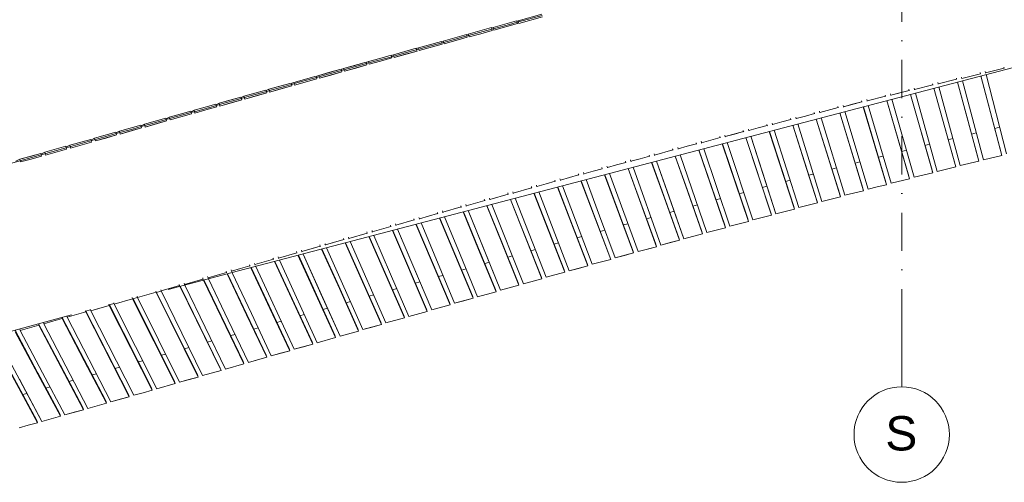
# Model space of a CAD drawing. Header units: millimetres. Extents: x -2530 to 151695, y -8763 to 71774.
# Tile 70 of 217: x 89255 to 99575, y -2857 to 1988. Entities that reach past the tile are written whole.
import ezdxf

# ---------------------------------------------------------------- set-up
doc = ezdxf.new("R2010")
doc.units = ezdxf.units.MM
doc.linetypes.add('RR_Level', pattern=[800, 400, -200, 0, -200])
for name, color, linetype, lineweight in [('A-FLOR-____-OTLN', 192, 'Continuous', 18), ('A-WALL-____-OTLN', 113, 'Continuous', 18), ('S-GRID-____-IDEN', 1, 'Continuous', 13), ('S-GRID-____-OTLN', 1, 'Continuous', 9)]:
    doc.layers.add(name, color=color, linetype=linetype, lineweight=lineweight)
doc.styles.add('Arial', font='arial.ttf', dxfattribs={"height": 360})

# ---------------------------------------------------------------- blocks, each defined once
blk = doc.blocks.new('027_Gilde - ATC_FacadeModel_rvt-1-plot_V1 Copy 1')
at = {"layer": 'A-FLOR-____-OTLN', "color": 210}
for p, q in [((94468, 1961), (94483, 1965)), ((94483, 1965), (94732, 2031)), ((94152, 1875), (93960, 1823)), ((94222, 1894), (94152, 1875)), ((94389, 1939), (94222, 1894)), ((94389, 1939), (94468, 1961)), ((93775, 1772), (93699, 1751)), ((93942, 1818), (93775, 1772)), ((93960, 1823), (93942, 1818)), ((93383, 1665), (93176, 1608)), ((93383, 1665), (93438, 1680)), ((93438, 1680), (93563, 1714)), ((93699, 1751), (93563, 1714)), ((93154, 1601), (92915, 1535)), ((93176, 1608), (93154, 1601)), ((99878, 1544), (91483, -660)), ((92628, 1456), (92449, 1406)), ((92654, 1463), (92628, 1456)), ((92766, 1494), (92654, 1463)), ((92891, 1529), (92766, 1494)), ((92915, 1535), (92891, 1529)), ((92146, 1322), (92366, 1383)), ((92366, 1383), (92393, 1391)), ((92393, 1391), (92449, 1406)), ((91724, 1204), (91871, 1245)), ((91871, 1245), (91873, 1246)), ((92132, 1318), (91873, 1246)), ((92146, 1322), (92132, 1318)), ((91578, 1163), (91349, 1099)), ((91610, 1172), (91578, 1163)), ((91724, 1204), (91610, 1172)), ((91088, 1025), (91319, 1090)), ((91349, 1099), (91319, 1090)), ((90566, 879), (90745, 929)), ((90745, 929), (90827, 952)), ((90827, 952), (91077, 1022)), ((91077, 1022), (91088, 1025)), ((90305, 806), (90436, 842)), ((90436, 842), (90529, 868)), ((90529, 868), (90566, 879)), ((99476, 850), (99526, 862)), ((89792, 661), (90305, 806)), ((98988, 731), (99037, 743)), ((99232, 790), (99282, 803)), ((89728, 644), (89157, 483)), ((89742, 647), (89728, 644)), ((89792, 661), (89742, 647)), ((98500, 609), (98549, 621)), ((98744, 670), (98793, 683)), ((98256, 548), (98305, 560)), ((97818, 435), (97769, 422)), ((98062, 498), (98013, 485)), ((97526, 359), (97566, 370)), ((97575, 372), (97566, 370)), ((97040, 231), (97088, 244)), ((97283, 295), (97331, 308)), ((96602, 114), (96554, 101)), ((96845, 179), (96797, 166)), ((96359, 49), (96311, 36)), ((95826, -96), (95874, -83)), ((96068, -30), (96116, -17)), ((95583, -162), (95631, -149)), ((95146, -283), (95099, -296)), ((95388, -216), (95341, -229)), ((94903, -350), (94856, -363)), ((94374, -498), (94418, -486)), ((94614, -431), (94661, -418)), ((94130, -566), (94169, -555)), ((94169, -555), (94176, -553)), ((91482, -661), (90811, -837)), ((93645, -703), (93692, -690)), ((93887, -635), (93934, -622)), ((93449, -758), (93403, -771)), ((90491, -921), (90439, -934)), ((90739, -856), (90686, -870)), ((92965, -895), (92919, -908)), ((93207, -827), (93161, -840)), ((90244, -986), (90191, -999)), ((92677, -977), (92723, -964)), ((89799, -1102), (84102, -2655)), ((89996, -1051), (89944, -1064)), ((92193, -1114), (92238, -1101)), ((92435, -1046), (92481, -1033)), ((91996, -1170), (91951, -1183)), ((91512, -1308), (91467, -1321)), ((91754, -1239), (91709, -1252)), ((91225, -1390), (91270, -1377)), ((90741, -1527), (90783, -1515)), ((90983, -1459), (91028, -1446)), ((90499, -1596), (90543, -1584)), ((90059, -1721), (90015, -1733)), ((90257, -1665), (90301, -1652)), ((89574, -1857), (89530, -1870)), ((89816, -1789), (89773, -1801)), ((89331, -1926), (89288, -1938))]:
    blk.add_line(p, q, dxfattribs=at)
at = {"layer": 'A-WALL-____-OTLN', "color": 210}
for p, q in [((94464, 1976), (94218, 1908)), ((94464, 1976), (94341, 1942)), ((94464, 1976), (94468, 1962)), ((94464, 1976), (94468, 1962)), ((94465, 1972), (94480, 1978)), ((94480, 1978), (94465, 1972)), ((94472, 1947), (94468, 1962)), ((94468, 1962), (94472, 1947)), ((94727, 2047), (94480, 1978)), ((94727, 2047), (94480, 1978)), ((94488, 1949), (94480, 1978)), ((94480, 1978), (94483, 1965)), ((94484, 1964), (94488, 1949)), ((94488, 1949), (94735, 2018)), ((94735, 2018), (94488, 1949)), ((93957, 1836), (94079, 1871)), ((94079, 1871), (93957, 1836)), ((94201, 1905), (94079, 1871)), ((94201, 1905), (94079, 1871)), ((94209, 1876), (94087, 1842)), ((94209, 1876), (94087, 1842)), ((94205, 1889), (94201, 1905)), ((94201, 1905), (94205, 1890)), ((94202, 1901), (94218, 1908)), ((94218, 1908), (94202, 1901)), ((94205, 1890), (94209, 1876)), ((94209, 1876), (94205, 1889)), ((94218, 1908), (94341, 1942)), ((94218, 1908), (94222, 1894)), ((94218, 1908), (94222, 1894)), ((94226, 1879), (94222, 1893)), ((94222, 1893), (94226, 1879)), ((94226, 1879), (94472, 1947)), ((94472, 1947), (94226, 1879)), ((93675, 1761), (93434, 1693)), ((93675, 1761), (93434, 1693)), ((93675, 1761), (93679, 1747)), ((93675, 1761), (93679, 1746)), ((93676, 1757), (93695, 1765)), ((93695, 1765), (93676, 1757)), ((93938, 1833), (93695, 1765)), ((93938, 1833), (93695, 1765)), ((93695, 1765), (93699, 1751)), ((93695, 1765), (93703, 1736)), ((93703, 1736), (93946, 1804)), ((93703, 1736), (93825, 1770)), ((93946, 1804), (93825, 1770)), ((93946, 1804), (93938, 1833)), ((93938, 1833), (93942, 1819)), ((93939, 1829), (93957, 1836)), ((93957, 1836), (93939, 1829)), ((93942, 1819), (93946, 1804)), ((93957, 1836), (93960, 1823)), ((93957, 1836), (93965, 1808)), ((93965, 1808), (93961, 1822)), ((93965, 1808), (94087, 1842)), ((93965, 1808), (94087, 1842)), ((93412, 1689), (93173, 1621)), ((93173, 1621), (93292, 1655)), ((93181, 1593), (93420, 1660)), ((93412, 1689), (93292, 1655)), ((93420, 1660), (93300, 1626)), ((93412, 1689), (93416, 1674)), ((93412, 1689), (93416, 1674)), ((93413, 1685), (93434, 1693)), ((93434, 1693), (93413, 1685)), ((93420, 1660), (93416, 1674)), ((93416, 1674), (93420, 1660)), ((93442, 1665), (93434, 1693)), ((93434, 1693), (93438, 1680)), ((93438, 1679), (93442, 1665)), ((93442, 1665), (93683, 1732)), ((93683, 1732), (93442, 1665)), ((93683, 1732), (93679, 1747)), ((93679, 1746), (93683, 1732)), ((93703, 1736), (93699, 1751)), ((92888, 1539), (92911, 1549)), ((92911, 1549), (92888, 1539)), ((92911, 1549), (93030, 1583)), ((93030, 1583), (92911, 1549)), ((92919, 1521), (92911, 1549)), ((92911, 1549), (92919, 1521)), ((92919, 1521), (93038, 1554)), ((92919, 1521), (93038, 1554)), ((93149, 1616), (93030, 1583)), ((93149, 1616), (93030, 1583)), ((93157, 1588), (93038, 1554)), ((93157, 1588), (93038, 1554)), ((93157, 1588), (93149, 1616)), ((93149, 1616), (93157, 1588)), ((93151, 1612), (93173, 1621)), ((93173, 1621), (93151, 1612)), ((93173, 1621), (93176, 1608)), ((93173, 1621), (93176, 1608)), ((93181, 1593), (93177, 1607)), ((93177, 1607), (93181, 1593)), ((93181, 1593), (93300, 1626)), ((92624, 1471), (92389, 1404)), ((92624, 1471), (92507, 1438)), ((92624, 1471), (92628, 1456)), ((92624, 1471), (92628, 1456)), ((92625, 1466), (92650, 1477)), ((92650, 1477), (92625, 1466)), ((92632, 1442), (92628, 1456)), ((92628, 1456), (92632, 1442)), ((92887, 1544), (92650, 1477)), ((92650, 1477), (92768, 1510)), ((92658, 1448), (92650, 1477)), ((92650, 1477), (92658, 1448)), ((92658, 1448), (92895, 1515)), ((92658, 1448), (92777, 1482)), ((92887, 1544), (92768, 1510)), ((92895, 1515), (92777, 1482)), ((92895, 1515), (92887, 1544)), ((92887, 1544), (92895, 1515)), ((99379, 1431), (99376, 1446)), ((99376, 1446), (99379, 1431)), ((99379, 1431), (99477, 1455)), ((99379, 1431), (99477, 1455)), ((99574, 1479), (99477, 1455)), ((99574, 1479), (99477, 1455)), ((99574, 1479), (99571, 1490)), ((99571, 1490), (99574, 1479)), ((92361, 1398), (92128, 1332)), ((92361, 1398), (92128, 1332)), ((92136, 1303), (92370, 1369)), ((92370, 1369), (92136, 1303)), ((92370, 1369), (92361, 1398)), ((92361, 1398), (92370, 1369)), ((92363, 1393), (92389, 1404)), ((92389, 1404), (92363, 1393)), ((92389, 1404), (92507, 1438)), ((92389, 1404), (92393, 1391)), ((92389, 1404), (92393, 1391)), ((92397, 1376), (92393, 1390)), ((92393, 1390), (92397, 1376)), ((92397, 1376), (92632, 1442)), ((92397, 1376), (92515, 1409)), ((92632, 1442), (92515, 1409)), ((98882, 1316), (99076, 1365)), ((99076, 1365), (98882, 1316)), ((99076, 1365), (99073, 1376)), ((99073, 1376), (99076, 1365)), ((99131, 1374), (99127, 1387)), ((99127, 1387), (99131, 1374)), ((99131, 1374), (99325, 1422)), ((99325, 1422), (99131, 1374)), ((99131, 1371), (99131, 1374)), ((99131, 1371), (99131, 1374)), ((99356, 522), (99137, 1349)), ((99356, 522), (99137, 1349)), ((99325, 1422), (99322, 1434)), ((99330, 1400), (99551, 567)), ((99330, 1400), (99551, 567)), ((99331, 1400), (99544, 594)), ((99544, 594), (99331, 1400)), ((99380, 1428), (99379, 1431)), ((99380, 1428), (99379, 1431)), ((99598, 582), (99384, 1414)), ((99598, 582), (99384, 1414)), ((91836, 1251), (91721, 1219)), ((91836, 1251), (91721, 1219)), ((91836, 1251), (91841, 1237)), ((91836, 1251), (91841, 1236)), ((91838, 1246), (91867, 1259)), ((91867, 1259), (91838, 1246)), ((92099, 1325), (91867, 1259)), ((91867, 1259), (91983, 1292)), ((91867, 1259), (91871, 1245)), ((91867, 1259), (91871, 1245)), ((91875, 1230), (91871, 1244)), ((91871, 1244), (91875, 1230)), ((91875, 1230), (92107, 1296)), ((91875, 1230), (91991, 1263)), ((92099, 1325), (91983, 1292)), ((92107, 1296), (91991, 1263)), ((92099, 1325), (92103, 1310)), ((92099, 1325), (92103, 1310)), ((92100, 1319), (92128, 1332)), ((92128, 1332), (92100, 1319)), ((92107, 1296), (92103, 1310)), ((92103, 1310), (92107, 1296)), ((92136, 1303), (92128, 1332)), ((92128, 1332), (92136, 1303)), ((98579, 1247), (98385, 1198)), ((98579, 1247), (98482, 1223)), ((98579, 1247), (98575, 1261)), ((98579, 1247), (98579, 1245)), ((98579, 1247), (98579, 1245)), ((98633, 1257), (98629, 1272)), ((98629, 1272), (98633, 1257)), ((98633, 1257), (98827, 1306)), ((98827, 1306), (98633, 1257)), ((98634, 1254), (98633, 1257)), ((98634, 1254), (98633, 1257)), ((98827, 1306), (98824, 1318)), ((98824, 1318), (98827, 1306)), ((98827, 1306), (98828, 1304)), ((98827, 1306), (98828, 1304)), ((98837, 1271), (99067, 446)), ((98837, 1271), (99067, 446)), ((98838, 1271), (99060, 472)), ((99060, 472), (98838, 1271)), ((98882, 1316), (98878, 1331)), ((98878, 1331), (98882, 1316)), ((98883, 1313), (98882, 1316)), ((98883, 1313), (98882, 1316)), ((99114, 461), (98890, 1285)), ((99114, 461), (98890, 1285)), ((99084, 1335), (99186, 962)), ((99084, 1335), (99192, 936)), ((99186, 962), (99084, 1335)), ((91574, 1178), (91345, 1113)), ((91345, 1113), (91459, 1145)), ((91353, 1084), (91582, 1149)), ((91574, 1178), (91459, 1145)), ((91582, 1149), (91468, 1117)), ((91574, 1178), (91578, 1163)), ((91574, 1178), (91582, 1149)), ((91576, 1172), (91606, 1186)), ((91606, 1186), (91576, 1172)), ((91582, 1149), (91578, 1163)), ((91606, 1186), (91721, 1219)), ((91721, 1219), (91606, 1186)), ((91614, 1157), (91606, 1186)), ((91606, 1186), (91614, 1157)), ((91845, 1222), (91614, 1157)), ((91614, 1157), (91729, 1190)), ((91845, 1222), (91729, 1190)), ((91845, 1222), (91841, 1237)), ((91841, 1236), (91845, 1222)), ((98082, 1127), (98079, 1139)), ((98079, 1139), (98082, 1127)), ((98137, 1137), (98133, 1152)), ((98133, 1152), (98137, 1137)), ((98137, 1137), (98330, 1188)), ((98330, 1188), (98137, 1137)), ((98138, 1134), (98137, 1137)), ((98138, 1134), (98137, 1137)), ((98330, 1188), (98327, 1199)), ((98327, 1199), (98330, 1188)), ((98330, 1188), (98331, 1185)), ((98330, 1188), (98331, 1185)), ((98344, 1141), (98583, 322)), ((98344, 1141), (98583, 322)), ((98345, 1141), (98576, 349)), ((98576, 349), (98345, 1141)), ((98385, 1198), (98381, 1212)), ((98381, 1211), (98385, 1198)), ((98385, 1198), (98482, 1223)), ((98386, 1194), (98385, 1198)), ((98386, 1194), (98385, 1198)), ((98630, 338), (98397, 1155)), ((98630, 338), (98397, 1155)), ((98591, 1206), (98818, 411)), ((98591, 1206), (98825, 384)), ((98818, 411), (98591, 1206)), ((98591, 1206), (98825, 384)), ((98872, 400), (98644, 1220)), ((98872, 400), (98644, 1220)), ((91051, 1024), (91084, 1040)), ((91084, 1040), (91051, 1024)), ((91084, 1040), (91198, 1072)), ((91198, 1072), (91084, 1040)), ((91092, 1011), (91084, 1040)), ((91084, 1040), (91092, 1011)), ((91092, 1011), (91206, 1043)), ((91092, 1011), (91206, 1043)), ((91312, 1104), (91198, 1072)), ((91312, 1104), (91198, 1072)), ((91320, 1075), (91206, 1043)), ((91320, 1075), (91206, 1043)), ((91316, 1089), (91312, 1104)), ((91312, 1104), (91316, 1089)), ((91313, 1098), (91345, 1113)), ((91345, 1113), (91313, 1098)), ((91320, 1075), (91316, 1089)), ((91316, 1089), (91320, 1075)), ((91353, 1084), (91345, 1113)), ((91345, 1113), (91349, 1099)), ((91349, 1098), (91353, 1084)), ((91353, 1084), (91468, 1117)), ((97641, 1015), (97834, 1067)), ((97834, 1067), (97641, 1015)), ((97834, 1067), (97831, 1078)), ((97831, 1078), (97834, 1067)), ((97834, 1067), (97835, 1064)), ((97834, 1067), (97835, 1064)), ((97889, 1077), (97885, 1091)), ((97885, 1090), (97889, 1077)), ((97889, 1077), (98082, 1127)), ((97889, 1077), (97985, 1102)), ((97890, 1073), (97889, 1077)), ((97890, 1073), (97889, 1077)), ((98082, 1127), (97985, 1102)), ((98082, 1127), (98083, 1125)), ((98082, 1127), (98083, 1125)), ((98097, 1076), (98341, 260)), ((98097, 1076), (98341, 260)), ((98098, 1077), (98334, 286)), ((98334, 286), (98098, 1077)), ((98388, 276), (98150, 1090)), ((98388, 276), (98150, 1090)), ((90787, 957), (90562, 893)), ((90787, 957), (90674, 925)), ((90791, 942), (90787, 957)), ((90787, 957), (90791, 942)), ((90789, 950), (90823, 966)), ((90823, 966), (90789, 950)), ((90795, 928), (90791, 942)), ((90791, 942), (90795, 928)), ((90823, 966), (90936, 998)), ((90936, 998), (90823, 966)), ((90823, 966), (90827, 952)), ((90823, 966), (90827, 952)), ((90831, 938), (90827, 952)), ((90827, 952), (90831, 938)), ((90831, 938), (90944, 970)), ((90831, 938), (90944, 970)), ((91049, 1030), (90936, 998)), ((91049, 1030), (90936, 998)), ((91057, 1002), (90944, 970)), ((91057, 1002), (90944, 970)), ((91049, 1030), (91053, 1016)), ((91049, 1030), (91053, 1016)), ((91057, 1002), (91053, 1016)), ((91053, 1016), (91057, 1002)), ((97339, 943), (97242, 917)), ((97339, 943), (97242, 917)), ((97339, 943), (97335, 954)), ((97335, 954), (97339, 943)), ((97339, 943), (97339, 940)), ((97339, 943), (97339, 940)), ((97393, 953), (97389, 968)), ((97389, 968), (97393, 953)), ((97393, 953), (97490, 979)), ((97393, 953), (97490, 979)), ((97394, 950), (97393, 953)), ((97394, 950), (97393, 953)), ((97586, 1005), (97490, 979)), ((97586, 1005), (97490, 979)), ((97586, 1005), (97583, 1016)), ((97583, 1016), (97586, 1005)), ((97586, 1005), (97587, 1002)), ((97586, 1005), (97587, 1002)), ((97604, 947), (97858, 133)), ((97604, 947), (97858, 133)), ((97605, 947), (97851, 160)), ((97851, 160), (97605, 947)), ((97641, 1015), (97637, 1030)), ((97637, 1028), (97641, 1015)), ((97642, 1012), (97641, 1015)), ((97642, 1012), (97641, 1015)), ((97905, 149), (97657, 961)), ((97905, 149), (97657, 961)), ((97851, 1012), (98100, 197)), ((97851, 1012), (98100, 197)), ((97852, 1012), (97960, 658)), ((98093, 223), (97852, 1012)), ((98147, 213), (97904, 1026)), ((98147, 213), (97904, 1026)), ((99302, 533), (99186, 962)), ((99302, 533), (99186, 962)), ((99309, 507), (99192, 936)), ((90525, 883), (90301, 820)), ((90301, 820), (90413, 851)), ((90309, 791), (90533, 854)), ((90525, 883), (90413, 851)), ((90533, 854), (90421, 823)), ((90533, 854), (90525, 883)), ((90525, 883), (90533, 854)), ((90527, 876), (90562, 893)), ((90562, 893), (90527, 876)), ((90562, 893), (90674, 925)), ((90570, 864), (90562, 893)), ((90562, 893), (90570, 864)), ((90570, 864), (90795, 928)), ((90570, 864), (90683, 896)), ((90795, 928), (90683, 896)), ((96843, 817), (96840, 828)), ((96840, 828), (96843, 817)), ((96898, 828), (96894, 842)), ((96894, 842), (96898, 828)), ((96898, 828), (96994, 854)), ((96898, 828), (96994, 854)), ((96899, 824), (96898, 828)), ((96899, 824), (96898, 828)), ((97091, 880), (96994, 854)), ((97091, 880), (96994, 854)), ((97091, 880), (97088, 891)), ((97088, 891), (97091, 880)), ((97091, 880), (97092, 877)), ((97091, 880), (97092, 877)), ((97145, 891), (97141, 905)), ((97141, 905), (97145, 891)), ((97145, 891), (97242, 917)), ((97145, 891), (97242, 917)), ((97146, 887), (97145, 891)), ((97146, 887), (97145, 891)), ((97423, 21), (97164, 831)), ((97423, 21), (97164, 831)), ((97358, 882), (97478, 506)), ((97359, 882), (97610, 96)), ((97471, 532), (97359, 882)), ((97664, 85), (97411, 896)), ((97664, 85), (97411, 896)), ((90000, 735), (89779, 673)), ((90000, 735), (89779, 673)), ((90000, 735), (90004, 721)), ((90000, 735), (90004, 721)), ((90002, 728), (90040, 746)), ((90040, 746), (90002, 728)), ((90262, 809), (90040, 746)), ((90151, 778), (90040, 746)), ((90044, 732), (90040, 746)), ((90040, 746), (90044, 732)), ((90048, 718), (90044, 732)), ((90044, 732), (90048, 718)), ((90270, 781), (90048, 718)), ((90048, 718), (90159, 749)), ((90262, 809), (90151, 778)), ((90270, 781), (90159, 749)), ((90266, 795), (90262, 809)), ((90262, 809), (90266, 795)), ((90264, 802), (90301, 820)), ((90301, 820), (90264, 802)), ((90270, 781), (90266, 795)), ((90266, 795), (90270, 781)), ((90309, 791), (90301, 820)), ((90301, 820), (90309, 791)), ((90309, 791), (90421, 823)), ((96403, 700), (96596, 753)), ((96403, 700), (96500, 727)), ((96596, 753), (96500, 727)), ((96596, 753), (96593, 766)), ((96593, 765), (96596, 753)), ((96596, 753), (96597, 750)), ((96596, 753), (96597, 750)), ((96651, 764), (96646, 779)), ((96646, 779), (96651, 764)), ((96843, 817), (96651, 764)), ((96651, 764), (96747, 790)), ((96652, 760), (96651, 764)), ((96652, 760), (96651, 764)), ((96843, 817), (96747, 790)), ((96843, 817), (96844, 814)), ((96843, 817), (96844, 814)), ((96865, 753), (97135, -60)), ((96865, 753), (97135, -60)), ((96866, 753), (97128, -34)), ((97128, -34), (96866, 753)), ((97182, -44), (96918, 767)), ((97040, 392), (96918, 767)), ((97111, 817), (97376, 5)), ((97111, 817), (97233, 443)), ((97113, 818), (97369, 31)), ((97369, 31), (97113, 818)), ((89738, 662), (89518, 600)), ((89738, 662), (89518, 600)), ((89526, 571), (89746, 633)), ((89746, 633), (89526, 571)), ((89746, 633), (89738, 662)), ((89738, 662), (89746, 633)), ((89740, 654), (89779, 673)), ((89779, 673), (89740, 654)), ((89779, 673), (89783, 659)), ((89779, 673), (89783, 659)), ((89787, 644), (89783, 659)), ((89783, 659), (89787, 644)), ((89787, 644), (90008, 707)), ((90008, 707), (89787, 644)), ((90008, 707), (90004, 721)), ((90004, 721), (90008, 707)), ((95909, 571), (96102, 624)), ((96102, 624), (95909, 571)), ((96102, 624), (96098, 637)), ((96098, 637), (96102, 624)), ((96102, 624), (96103, 622)), ((96102, 624), (96103, 622)), ((96156, 635), (96152, 650)), ((96152, 650), (96156, 635)), ((96156, 635), (96253, 662)), ((96156, 635), (96253, 662)), ((96157, 632), (96156, 635)), ((96157, 632), (96156, 635)), ((96349, 689), (96253, 662)), ((96349, 689), (96253, 662)), ((96349, 689), (96346, 700)), ((96346, 700), (96349, 689)), ((96349, 689), (96350, 686)), ((96349, 689), (96350, 686)), ((96372, 623), (96653, -190)), ((96372, 623), (96653, -190)), ((96373, 624), (96646, -164)), ((96646, -164), (96373, 624)), ((96403, 700), (96399, 714)), ((96400, 713), (96403, 700)), ((96404, 696), (96403, 700)), ((96404, 696), (96403, 700)), ((96700, -174), (96425, 637)), ((96700, -174), (96425, 637)), ((96618, 688), (96894, -125)), ((96618, 688), (96894, -125)), ((96620, 688), (96887, -99)), ((96887, -99), (96620, 688)), ((96941, -109), (96671, 702)), ((96941, -109), (96671, 702)), ((98093, 223), (97960, 658)), ((89216, 505), (89257, 527)), ((89257, 527), (89216, 505)), ((89476, 588), (89257, 527)), ((89366, 557), (89257, 527)), ((89257, 527), (89261, 512)), ((89257, 527), (89261, 512)), ((89265, 498), (89374, 529)), ((89265, 498), (89374, 529)), ((89476, 588), (89366, 557)), ((89484, 559), (89374, 529)), ((89484, 559), (89374, 529)), ((89476, 588), (89480, 574)), ((89476, 588), (89480, 574)), ((89478, 579), (89518, 600)), ((89518, 600), (89478, 579)), ((89484, 559), (89480, 574)), ((89480, 574), (89484, 559)), ((89522, 586), (89518, 600)), ((89518, 600), (89522, 586)), ((89526, 571), (89522, 585)), ((89522, 585), (89526, 571)), ((95662, 505), (95658, 520)), ((95658, 518), (95662, 505)), ((95662, 505), (95758, 532)), ((95662, 505), (95758, 532)), ((95855, 559), (95758, 532)), ((95855, 559), (95758, 532)), ((95855, 559), (95852, 571)), ((95852, 571), (95855, 559)), ((95855, 559), (95856, 556)), ((95855, 559), (95856, 556)), ((95909, 571), (95905, 583)), ((95905, 583), (95909, 571)), ((95910, 567), (95909, 571)), ((95910, 567), (95909, 571)), ((96125, 559), (96257, 184)), ((96125, 559), (96257, 184)), ((96127, 559), (96250, 210)), ((96250, 210), (96127, 559)), ((96459, -240), (96178, 572)), ((96459, -240), (96178, 572)), ((97610, 96), (97471, 532)), ((99309, 507), (99302, 533)), ((99302, 533), (99309, 507)), ((99551, 567), (99356, 522)), ((99356, 522), (99551, 567)), ((99551, 567), (99544, 594)), ((99544, 594), (99551, 567)), ((89265, 498), (89261, 512)), ((89261, 512), (89265, 498)), ((95361, 428), (95265, 401)), ((95361, 428), (95265, 401)), ((95361, 428), (95358, 439)), ((95358, 439), (95361, 428)), ((95361, 428), (95362, 425)), ((95361, 428), (95362, 425)), ((95415, 440), (95411, 454)), ((95411, 454), (95415, 440)), ((95415, 440), (95512, 467)), ((95415, 440), (95512, 467)), ((95417, 436), (95415, 440)), ((95417, 436), (95415, 440)), ((95608, 494), (95512, 467)), ((95608, 494), (95512, 467)), ((95608, 494), (95605, 505)), ((95605, 505), (95608, 494)), ((95608, 494), (95609, 491)), ((95608, 494), (95609, 491)), ((95632, 429), (95931, -389)), ((95632, 429), (95931, -389)), ((95634, 429), (95924, -363)), ((95924, -363), (95634, 429)), ((95664, 501), (95662, 505)), ((95664, 501), (95662, 505)), ((95977, -373), (95685, 443)), ((95977, -373), (95685, 443)), ((95878, 494), (96013, 119)), ((95880, 494), (96164, -297)), ((96006, 144), (95880, 494)), ((96218, -306), (95931, 508)), ((96064, 132), (95931, 508)), ((97376, 5), (97233, 443)), ((97617, 70), (97478, 506)), ((99067, 446), (98872, 400)), ((98872, 400), (99067, 446)), ((99067, 446), (99060, 472)), ((99060, 472), (99067, 446)), ((99309, 507), (99114, 461)), ((99114, 461), (99309, 507)), ((94922, 307), (94918, 321)), ((94918, 321), (94922, 307)), ((94922, 307), (95114, 362)), ((95114, 362), (94922, 307)), ((95114, 362), (95111, 373)), ((95111, 373), (95114, 362)), ((95114, 362), (95116, 359)), ((95114, 362), (95116, 359)), ((95169, 373), (95164, 388)), ((95164, 388), (95169, 373)), ((95169, 373), (95265, 401)), ((95169, 373), (95265, 401)), ((95169, 373), (95170, 370)), ((95170, 370), (95169, 373)), ((95191, 313), (95332, -66)), ((95332, -66), (95191, 313)), ((95385, 364), (95690, -455)), ((95387, 365), (95683, -430)), ((95683, -430), (95387, 365)), ((95737, -439), (95438, 378)), ((95737, -439), (95438, 378)), ((97182, -44), (97040, 392)), ((98583, 322), (98388, 276)), ((98388, 276), (98583, 322)), ((98583, 322), (98576, 349)), ((98576, 349), (98583, 322)), ((98825, 384), (98630, 338)), ((98630, 338), (98825, 384)), ((98818, 411), (98821, 398)), ((98818, 411), (98821, 398)), ((98825, 384), (98821, 398)), ((98821, 398), (98825, 384)), ((94429, 173), (94621, 229)), ((94621, 229), (94429, 173)), ((94621, 229), (94618, 241)), ((94618, 240), (94621, 229)), ((94621, 229), (94623, 225)), ((94621, 229), (94623, 225)), ((94675, 240), (94671, 255)), ((94672, 253), (94675, 240)), ((94675, 240), (94772, 268)), ((94675, 240), (94772, 268)), ((94677, 236), (94675, 240)), ((94677, 236), (94675, 240)), ((94868, 296), (94772, 268)), ((94868, 296), (94772, 268)), ((94868, 296), (94864, 308)), ((94865, 307), (94868, 296)), ((94868, 296), (94869, 292)), ((94868, 296), (94869, 292)), ((94891, 235), (95039, -147)), ((94891, 235), (95209, -590)), ((94894, 235), (95031, -122)), ((95031, -122), (94894, 235)), ((94923, 303), (94922, 307)), ((94923, 303), (94922, 307)), ((95256, -574), (94944, 248)), ((95256, -574), (94944, 248)), ((95138, 299), (95450, -523)), ((95138, 299), (95450, -523)), ((95140, 300), (95442, -497)), ((95442, -497), (95140, 300)), ((96405, -230), (96250, 210)), ((96405, -230), (96250, 210)), ((98093, 223), (98096, 210)), ((98093, 223), (98100, 197)), ((98100, 197), (98096, 210)), ((98147, 213), (98244, 236)), ((98147, 213), (98244, 236)), ((98341, 260), (98244, 236)), ((98244, 236), (98341, 260)), ((98341, 260), (98334, 286)), ((98334, 286), (98341, 260)), ((94129, 94), (94125, 105)), ((94125, 105), (94129, 94)), ((94178, 120), (94182, 106)), ((94182, 106), (94179, 119)), ((94182, 106), (94375, 162)), ((94375, 162), (94182, 106)), ((94184, 102), (94182, 106)), ((94184, 102), (94182, 106)), ((94371, 174), (94375, 162)), ((94375, 162), (94372, 173)), ((94375, 162), (94376, 158)), ((94375, 162), (94376, 158)), ((94398, 105), (94729, -725)), ((94398, 105), (94729, -725)), ((94400, 106), (94721, -700)), ((94721, -700), (94400, 106)), ((94429, 173), (94425, 187)), ((94425, 187), (94429, 173)), ((94430, 169), (94429, 173)), ((94430, 169), (94429, 173)), ((94775, -709), (94450, 119)), ((94775, -709), (94450, 119)), ((94644, 170), (94795, -214)), ((94644, 170), (94969, -657)), ((94647, 170), (94962, -632)), ((94788, -189), (94647, 170)), ((95015, -641), (94697, 184)), ((95015, -641), (94697, 184)), ((96164, -297), (96006, 144)), ((96172, -322), (96013, 119)), ((96218, -306), (96064, 132)), ((96412, -256), (96257, 184)), ((96412, -256), (96257, 184)), ((97858, 133), (97664, 85)), ((97664, 85), (97761, 109)), ((97761, 109), (97858, 133)), ((97858, 133), (97851, 160)), ((97851, 160), (97858, 133)), ((98100, 197), (97905, 149)), ((97905, 149), (98100, 197)), ((93690, -29), (93882, 27)), ((93882, 27), (93690, -29)), ((93882, 27), (93879, 38)), ((93879, 38), (93882, 27)), ((93882, 27), (93884, 23)), ((93882, 27), (93884, 23)), ((93936, 39), (93932, 53)), ((93932, 53), (93936, 39)), ((93936, 39), (94129, 94)), ((94129, 94), (93936, 39)), ((93937, 36), (93936, 39)), ((93937, 36), (93936, 39)), ((94129, 94), (94130, 91)), ((94129, 94), (94130, 91)), ((94151, 40), (94308, -349)), ((94151, 40), (94308, -349)), ((94153, 41), (94301, -324)), ((94301, -324), (94153, 41)), ((94535, -777), (94203, 54)), ((94535, -777), (94203, 54)), ((97376, 5), (97279, -19)), ((97279, -19), (97376, 5)), ((97369, 31), (97372, 18)), ((97369, 31), (97376, 5)), ((97376, 5), (97372, 18)), ((97423, 21), (97520, 45)), ((97423, 21), (97520, 45)), ((97617, 70), (97520, 45)), ((97520, 45), (97617, 70)), ((97610, 96), (97614, 83)), ((97610, 96), (97617, 70)), ((97617, 70), (97614, 83)), ((93390, -109), (93387, -98)), ((93387, -98), (93390, -109)), ((93444, -97), (93440, -83)), ((93440, -83), (93444, -97)), ((93444, -97), (93636, -41)), ((93444, -97), (93540, -69)), ((93445, -101), (93444, -97)), ((93445, -101), (93444, -97)), ((93636, -41), (93540, -69)), ((93636, -41), (93633, -30)), ((93633, -30), (93636, -41)), ((93636, -41), (93637, -45)), ((93636, -41), (93637, -45)), ((93656, -90), (94008, -930)), ((93656, -90), (94008, -930)), ((93659, -89), (94000, -905)), ((94000, -905), (93659, -89)), ((93690, -29), (93686, -15)), ((93686, -15), (93690, -29)), ((93690, -29), (93692, -33)), ((93692, -33), (93690, -29)), ((93709, -76), (93872, -471)), ((93872, -471), (93709, -76)), ((93903, -25), (94065, -417)), ((93903, -25), (94065, -417)), ((93906, -24), (94058, -392)), ((94058, -392), (93906, -24)), ((94294, -845), (93956, -11)), ((94115, -403), (93956, -11)), ((95496, -506), (95332, -66)), ((95496, -506), (95332, -66)), ((96887, -99), (96890, -112)), ((96887, -99), (96890, -112)), ((97135, -60), (96941, -109)), ((96941, -109), (97135, -60)), ((97135, -60), (97128, -34)), ((97128, -34), (97135, -60)), ((97182, -44), (97279, -19)), ((97182, -44), (97279, -19)), ((92951, -233), (93144, -177)), ((93144, -177), (92951, -233)), ((93144, -177), (93140, -165)), ((93140, -165), (93144, -177)), ((93144, -177), (93145, -181)), ((93144, -177), (93145, -181)), ((93197, -165), (93193, -151)), ((93193, -151), (93197, -165)), ((93197, -165), (93390, -109)), ((93390, -109), (93197, -165)), ((93199, -169), (93197, -165)), ((93199, -169), (93197, -165)), ((93574, -1051), (93215, -206)), ((93386, -608), (93215, -206)), ((93390, -109), (93391, -113)), ((93390, -109), (93391, -113)), ((93409, -155), (93579, -554)), ((93409, -155), (93579, -554)), ((93412, -154), (93571, -529)), ((93571, -529), (93412, -154)), ((93814, -982), (93462, -141)), ((93814, -982), (93462, -141)), ((94962, -632), (94788, -189)), ((95202, -564), (95031, -122)), ((95202, -564), (95031, -122)), ((95209, -590), (95039, -147)), ((96653, -190), (96556, -215)), ((96556, -215), (96653, -190)), ((96646, -164), (96649, -177)), ((96646, -164), (96653, -190)), ((96653, -190), (96649, -177)), ((96700, -174), (96797, -149)), ((96700, -174), (96797, -149)), ((96894, -125), (96797, -149)), ((96797, -149), (96894, -125)), ((96894, -125), (96890, -112)), ((96890, -112), (96894, -125)), ((92652, -314), (92648, -302)), ((92648, -302), (92652, -314)), ((92705, -302), (92701, -288)), ((92701, -288), (92705, -302)), ((92705, -302), (92898, -246)), ((92898, -246), (92705, -302)), ((92707, -306), (92705, -302)), ((92707, -306), (92705, -302)), ((92898, -246), (92894, -235)), ((92894, -235), (92898, -246)), ((92898, -246), (92899, -249)), ((92898, -246), (92899, -249)), ((92915, -284), (93287, -1135)), ((92915, -284), (93287, -1135)), ((92918, -284), (93280, -1110)), ((93280, -1110), (92918, -284)), ((92951, -233), (92948, -221)), ((92948, -221), (92951, -233)), ((92951, -233), (92953, -238)), ((92953, -238), (92951, -233)), ((92967, -271), (93142, -676)), ((93142, -676), (92967, -271)), ((93162, -219), (93527, -1067)), ((93162, -219), (93336, -622)), ((93165, -219), (93328, -597)), ((93520, -1042), (93165, -219)), ((94969, -657), (94795, -214)), ((96139, -231), (96172, -322)), ((96172, -322), (96164, -297)), ((96164, -297), (96172, -322)), ((96412, -256), (96218, -306)), ((96218, -306), (96412, -256)), ((96405, -230), (96409, -243)), ((96405, -230), (96409, -243)), ((96412, -256), (96409, -243)), ((96409, -243), (96412, -256)), ((96459, -240), (96556, -215)), ((96459, -240), (96556, -215)), ((92406, -383), (92213, -439)), ((92213, -439), (92309, -411)), ((92406, -383), (92309, -411)), ((92406, -383), (92402, -371)), ((92402, -371), (92406, -383)), ((92406, -383), (92407, -387)), ((92406, -383), (92407, -387)), ((92459, -371), (92455, -358)), ((92455, -358), (92459, -371)), ((92459, -371), (92652, -314)), ((92459, -371), (92555, -342)), ((92461, -375), (92459, -371)), ((92461, -375), (92459, -371)), ((92853, -1257), (92472, -401)), ((92853, -1257), (92472, -401)), ((92652, -314), (92555, -342)), ((92652, -314), (92653, -318)), ((92652, -314), (92653, -318)), ((92667, -349), (93047, -1204)), ((92667, -349), (93047, -1204)), ((92670, -349), (93040, -1179)), ((93040, -1179), (92670, -349)), ((93093, -1188), (92720, -336)), ((93093, -1188), (92720, -336)), ((94241, -836), (94058, -392)), ((94241, -836), (94058, -392)), ((94294, -845), (94115, -403)), ((94481, -768), (94301, -324)), ((94481, -768), (94301, -324)), ((94488, -793), (94308, -349)), ((94488, -793), (94308, -349)), ((95690, -455), (95661, -376)), ((95931, -389), (95737, -439)), ((95834, -414), (95931, -389)), ((95931, -389), (95924, -363)), ((95924, -363), (95931, -389)), ((96172, -322), (95977, -373)), ((95977, -373), (96074, -347)), ((96074, -347), (96172, -322)), ((91914, -521), (91910, -508)), ((91910, -508), (91914, -521)), ((91967, -508), (91963, -496)), ((91963, -496), (91967, -508)), ((91967, -508), (92160, -452)), ((92160, -452), (91967, -508)), ((91969, -513), (91967, -508)), ((91969, -513), (91967, -508)), ((92160, -452), (92156, -439)), ((92156, -439), (92160, -452)), ((92160, -452), (92161, -456)), ((92160, -452), (92161, -456)), ((92172, -479), (92567, -1342)), ((92172, -479), (92567, -1342)), ((92176, -478), (92559, -1317)), ((92559, -1317), (92176, -478)), ((92213, -439), (92209, -427)), ((92209, -427), (92213, -439)), ((92215, -444), (92213, -439)), ((92215, -444), (92213, -439)), ((92613, -1326), (92225, -466)), ((92413, -883), (92225, -466)), ((92420, -414), (92606, -828)), ((92420, -414), (92606, -828)), ((92423, -413), (92599, -803)), ((92599, -803), (92423, -413)), ((94054, -914), (93872, -471)), ((94054, -914), (93872, -471)), ((94248, -861), (94065, -417)), ((94248, -861), (94065, -417)), ((95450, -523), (95442, -497)), ((95442, -497), (95450, -523)), ((95690, -455), (95496, -506)), ((95496, -506), (95593, -481)), ((95593, -481), (95690, -455)), ((95690, -455), (95683, -430)), ((95683, -430), (95690, -455)), ((95737, -439), (95834, -414)), ((91475, -646), (91571, -618)), ((91475, -646), (91571, -618)), ((91668, -590), (91571, -618)), ((91668, -590), (91571, -618)), ((91668, -590), (91664, -578)), ((91664, -578), (91668, -590)), ((91668, -590), (91670, -594)), ((91668, -590), (91670, -594)), ((91677, -609), (91877, -1035)), ((91677, -609), (91877, -1035)), ((91681, -608), (91870, -1010)), ((91870, -1010), (91681, -608)), ((91721, -577), (91717, -565)), ((91717, -565), (91721, -577)), ((91721, -577), (91817, -549)), ((91721, -577), (91817, -549)), ((91723, -582), (91721, -577)), ((91723, -582), (91721, -577)), ((92133, -1464), (91730, -596)), ((92133, -1464), (91730, -596)), ((91914, -521), (91817, -549)), ((91914, -521), (91817, -549)), ((91914, -521), (91916, -525)), ((91914, -521), (91916, -525)), ((91925, -544), (92327, -1411)), ((91925, -544), (92327, -1411)), ((91928, -543), (92319, -1386)), ((92319, -1386), (91928, -543)), ((92373, -1395), (91977, -531)), ((92373, -1395), (91977, -531)), ((93520, -1042), (93328, -597)), ((93574, -1051), (93386, -608)), ((93760, -973), (93571, -529)), ((93760, -973), (93571, -529)), ((93768, -998), (93579, -554)), ((93768, -998), (93579, -554)), ((95209, -590), (95015, -641)), ((95015, -641), (95112, -616)), ((95112, -616), (95209, -590)), ((95202, -564), (95206, -577)), ((95202, -564), (95206, -577)), ((95209, -590), (95206, -577)), ((95206, -577), (95209, -590)), ((95256, -574), (95450, -523)), ((95256, -574), (95353, -548)), ((95450, -523), (95353, -548)), ((91176, -728), (91173, -716)), ((91173, -716), (91176, -728)), ((91229, -715), (91225, -702)), ((91225, -702), (91229, -715)), ((91229, -715), (91325, -687)), ((91229, -715), (91325, -687)), ((91229, -715), (91231, -720)), ((91231, -720), (91229, -715)), ((91422, -659), (91325, -687)), ((91422, -659), (91325, -687)), ((91422, -659), (91419, -647)), ((91419, -647), (91422, -659)), ((91422, -659), (91424, -663)), ((91422, -659), (91424, -663)), ((91429, -674), (91846, -1548)), ((91429, -674), (91634, -1104)), ((91433, -673), (91627, -1079)), ((91839, -1524), (91433, -673)), ((91475, -646), (91471, -633)), ((91471, -633), (91475, -646)), ((91475, -646), (91477, -651)), ((91477, -651), (91475, -646)), ((91483, -662), (91684, -1089)), ((91684, -1089), (91483, -662)), ((93334, -1119), (93142, -676)), ((93334, -1119), (93142, -676)), ((93527, -1067), (93336, -622)), ((94729, -725), (94721, -700)), ((94721, -700), (94729, -725)), ((94969, -657), (94775, -709)), ((94775, -709), (94969, -657)), ((94962, -632), (94965, -645)), ((94965, -645), (94969, -657)), ((94969, -657), (94968, -654)), ((90737, -853), (90930, -797)), ((90930, -797), (90737, -853)), ((90930, -797), (90927, -785)), ((90927, -785), (90930, -797)), ((90930, -797), (90932, -801)), ((90930, -797), (90932, -801)), ((90934, -804), (91366, -1686)), ((90934, -804), (91366, -1686)), ((90938, -803), (91358, -1662)), ((91358, -1662), (90938, -803)), ((90983, -784), (90979, -771)), ((90979, -771), (90983, -784)), ((90983, -784), (91176, -728)), ((91176, -728), (90983, -784)), ((90985, -789), (90983, -784)), ((90985, -789), (90983, -784)), ((91412, -1671), (90986, -791)), ((91412, -1671), (90986, -791)), ((91176, -728), (91178, -732)), ((91176, -728), (91178, -732)), ((91182, -739), (91606, -1617)), ((91182, -739), (91606, -1617)), ((91186, -738), (91599, -1593)), ((91599, -1593), (91186, -738)), ((91234, -726), (91441, -1158)), ((91441, -1158), (91234, -726)), ((92800, -1248), (92599, -803)), ((92800, -1248), (92599, -803)), ((94488, -793), (94294, -845)), ((94294, -845), (94488, -793)), ((94488, -793), (94481, -768)), ((94481, -768), (94488, -793)), ((94729, -725), (94535, -777)), ((94535, -777), (94729, -725)), ((90438, -935), (90435, -923)), ((90435, -923), (90438, -935)), ((90491, -922), (90487, -909)), ((90487, -909), (90491, -922)), ((90684, -866), (90491, -922)), ((90491, -922), (90588, -894)), ((90931, -1809), (90491, -922)), ((90931, -1809), (90491, -922)), ((90684, -866), (90588, -894)), ((90684, -866), (90681, -855)), ((90681, -855), (90684, -866)), ((90684, -866), (91125, -1755)), ((90684, -866), (91125, -1755)), ((90690, -868), (91118, -1730)), ((91118, -1730), (90690, -868)), ((90737, -853), (90734, -841)), ((90734, -841), (90737, -853)), ((91172, -1740), (90737, -853)), ((91172, -1740), (90737, -853)), ((92613, -1326), (92413, -883)), ((92807, -1273), (92606, -828)), ((92807, -1273), (92606, -828)), ((94008, -930), (94000, -905)), ((94000, -905), (94008, -930)), ((94248, -861), (94054, -914)), ((94054, -914), (94248, -861)), ((94248, -861), (94241, -836)), ((94241, -836), (94248, -861)), ((89999, -1060), (90193, -1004)), ((90193, -1004), (90096, -1032)), ((90193, -1004), (90189, -992)), ((90189, -992), (90193, -1004)), ((90193, -1004), (90645, -1892)), ((90193, -1004), (90645, -1892)), ((90195, -999), (90638, -1868)), ((90638, -1868), (90195, -999)), ((90245, -991), (90242, -979)), ((90242, -979), (90245, -991)), ((90245, -991), (90438, -935)), ((90438, -935), (90245, -991)), ((90691, -1877), (90245, -991)), ((90691, -1877), (90245, -991)), ((90438, -935), (90885, -1823)), ((90438, -935), (90885, -1823)), ((90443, -933), (90655, -1355)), ((90878, -1799), (90443, -933)), ((92079, -1455), (91870, -1010)), ((92079, -1455), (91870, -1010)), ((93768, -998), (93574, -1051)), ((93574, -1051), (93768, -998)), ((93768, -998), (93760, -973)), ((93760, -973), (93768, -998)), ((94008, -930), (93814, -982)), ((93814, -982), (93911, -956)), ((93911, -956), (94008, -930)), ((89701, -1143), (89697, -1131)), ((89697, -1131), (89701, -1143)), ((90157, -2005), (89700, -1130)), ((89753, -1129), (89750, -1116)), ((89750, -1116), (89753, -1129)), ((89753, -1129), (89947, -1073)), ((89947, -1073), (89753, -1129)), ((90210, -2014), (89753, -1129)), ((90210, -2014), (89753, -1129)), ((89947, -1073), (89943, -1062)), ((89943, -1062), (89947, -1073)), ((89947, -1064), (90168, -1493)), ((90397, -1936), (89947, -1064)), ((89947, -1073), (90404, -1961)), ((89947, -1073), (90404, -1961)), ((89999, -1060), (89996, -1048)), ((89996, -1048), (89999, -1060)), ((89999, -1060), (90096, -1032)), ((90450, -1946), (89999, -1060)), ((90450, -1946), (89999, -1060)), ((91839, -1524), (91627, -1079)), ((91846, -1548), (91634, -1104)), ((91892, -1533), (91684, -1089)), ((91892, -1533), (91684, -1089)), ((92086, -1480), (91877, -1035)), ((92086, -1480), (91877, -1035)), ((93280, -1110), (93284, -1123)), ((93280, -1110), (93287, -1135)), ((93287, -1135), (93284, -1123)), ((93527, -1067), (93334, -1119)), ((93334, -1119), (93527, -1067)), ((93520, -1042), (93524, -1054)), ((93524, -1054), (93527, -1067)), ((89455, -1212), (89358, -1239)), ((89455, -1212), (89358, -1239)), ((89455, -1212), (89451, -1197)), ((89451, -1197), (89455, -1212)), ((89453, -1197), (89682, -1630)), ((89682, -1630), (89453, -1197)), ((89455, -1212), (89689, -1654)), ((89455, -1212), (89689, -1654)), ((89507, -1198), (89504, -1185)), ((89504, -1185), (89507, -1198)), ((89507, -1198), (89604, -1170)), ((89507, -1198), (89604, -1170)), ((89507, -1198), (89738, -1640)), ((89738, -1640), (89507, -1198)), ((89701, -1143), (89604, -1170)), ((89701, -1143), (89604, -1170)), ((89701, -1143), (90164, -2029)), ((89701, -1143), (89932, -1586)), ((91652, -1602), (91441, -1158)), ((91652, -1602), (91441, -1158)), ((93047, -1204), (92853, -1257)), ((92853, -1257), (92950, -1231)), ((92950, -1231), (93047, -1204)), ((93040, -1179), (93043, -1192)), ((93040, -1179), (93043, -1192)), ((93047, -1204), (93043, -1192)), ((93043, -1192), (93047, -1204)), ((93287, -1135), (93093, -1188)), ((93093, -1188), (93287, -1135)), ((88959, -1331), (89435, -2209)), ((89435, -2209), (88959, -1331)), ((89488, -2219), (89015, -1336)), ((89206, -1264), (89439, -1699)), ((89439, -1699), (89206, -1264)), ((89209, -1280), (89446, -1723)), ((89209, -1280), (89446, -1723)), ((89261, -1267), (89256, -1250)), ((89256, -1250), (89261, -1267)), ((89261, -1267), (89358, -1239)), ((89261, -1267), (89358, -1239)), ((89261, -1267), (89495, -1709)), ((89495, -1709), (89261, -1267)), ((92567, -1342), (92559, -1317)), ((92559, -1317), (92563, -1329)), ((92563, -1329), (92567, -1342)), ((92807, -1273), (92613, -1326)), ((92613, -1326), (92807, -1273)), ((92800, -1248), (92803, -1260)), ((92800, -1248), (92803, -1260)), ((92807, -1273), (92803, -1260)), ((92803, -1260), (92807, -1273)), ((88963, -1349), (89442, -2233)), ((88963, -1349), (89442, -2233)), ((90878, -1799), (90655, -1355)), ((92327, -1411), (92133, -1464)), ((92133, -1464), (92230, -1437)), ((92230, -1437), (92327, -1411)), ((92319, -1386), (92323, -1398)), ((92323, -1398), (92327, -1411)), ((92327, -1411), (92326, -1408)), ((92567, -1342), (92373, -1395)), ((92373, -1395), (92567, -1342)), ((90397, -1936), (90168, -1493)), ((91846, -1548), (91839, -1524)), ((91839, -1524), (91846, -1548)), ((92086, -1480), (91892, -1533)), ((91892, -1533), (91989, -1506)), ((91989, -1506), (92086, -1480)), ((92086, -1480), (92079, -1455)), ((92079, -1455), (92086, -1480)), ((89916, -2073), (89682, -1630)), ((89916, -2073), (89682, -1630)), ((89969, -2083), (89738, -1640)), ((89969, -2083), (89738, -1640)), ((90164, -2029), (89932, -1586)), ((91606, -1617), (91412, -1671)), ((91412, -1671), (91606, -1617)), ((91606, -1617), (91599, -1593)), ((91599, -1593), (91606, -1617)), ((91846, -1548), (91652, -1602)), ((91652, -1602), (91749, -1575)), ((91749, -1575), (91846, -1548)), ((89676, -2141), (89439, -1699)), ((89445, -1709), (89676, -2141)), ((89683, -2165), (89446, -1723)), ((89683, -2165), (89446, -1723)), ((89729, -2151), (89495, -1709)), ((89729, -2151), (89495, -1709)), ((89923, -2097), (89689, -1654)), ((89923, -2097), (89689, -1654)), ((91125, -1755), (91118, -1730)), ((91118, -1730), (91125, -1755)), ((91366, -1686), (91172, -1740)), ((91172, -1740), (91366, -1686)), ((91358, -1662), (91362, -1674)), ((91358, -1662), (91362, -1674)), ((91366, -1686), (91362, -1674)), ((91362, -1674), (91366, -1686)), ((89488, -2219), (89252, -1777)), ((90157, -2005), (90037, -1776)), ((90885, -1823), (90691, -1877)), ((90691, -1877), (90885, -1823)), ((90878, -1799), (90881, -1811)), ((90878, -1799), (90881, -1811)), ((90885, -1823), (90881, -1811)), ((90881, -1811), (90885, -1823)), ((90931, -1809), (91125, -1755)), ((90931, -1809), (91028, -1782)), ((91125, -1755), (91028, -1782)), ((90210, -2014), (90404, -1961)), ((90404, -1961), (90307, -1988)), ((90404, -1961), (90397, -1936)), ((90397, -1936), (90404, -1961)), ((90450, -1946), (90548, -1919)), ((90450, -1946), (90548, -1919)), ((90645, -1892), (90548, -1919)), ((90548, -1919), (90645, -1892)), ((90638, -1868), (90641, -1880)), ((90638, -1868), (90641, -1880)), ((90645, -1892), (90641, -1880)), ((90641, -1880), (90645, -1892)), ((90164, -2029), (89969, -2083)), ((89969, -2083), (90067, -2056)), ((90067, -2056), (90164, -2029)), ((90164, -2029), (90157, -2005)), ((90157, -2005), (90164, -2029)), ((90210, -2014), (90307, -1988)), ((89683, -2165), (89488, -2219)), ((89586, -2192), (89683, -2165)), ((89683, -2165), (89676, -2141)), ((89676, -2141), (89683, -2165)), ((89923, -2097), (89729, -2151)), ((89729, -2151), (89826, -2124)), ((89826, -2124), (89923, -2097)), ((89923, -2097), (89916, -2073)), ((89916, -2073), (89923, -2097)), ((89248, -2287), (89345, -2260)), ((89248, -2287), (89345, -2260)), ((89442, -2233), (89345, -2260)), ((89345, -2260), (89442, -2233)), ((89442, -2233), (89435, -2209)), ((89435, -2209), (89439, -2221)), ((89439, -2221), (89442, -2233)), ((89488, -2219), (89586, -2192))]:
    blk.add_line(p, q, dxfattribs=at)
blk = doc.blocks.new('Grid - r_2_5mm-300571-plot_V1 Copy 1')
at = {"layer": 'S-GRID-____-IDEN'}
blk.add_circle((0, 0), 2.5, dxfattribs=at)

msp = doc.modelspace()

# ---------------------------------------------------------------- linework, layer by layer
at = {"layer": 'S-GRID-____-OTLN', "linetype": 'RR_Level'}
msp.add_line((98500, 48773.1142), (98500, -857.0614), dxfattribs=at)
at = {"layer": 'S-GRID-____-OTLN'}
msp.add_line((98500, -857.0614), (98500, -1857.0614), dxfattribs=at)

# ---------------------------------------------------------------- block references
at = {"lineweight": 5}
msp.add_blockref('027_Gilde - ATC_FacadeModel_rvt-1-plot_V1 Copy 1', (0, 0), dxfattribs=at)
at = {"layer": 'S-GRID-____-IDEN', "xscale": 199.9999999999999, "yscale": 199.9999999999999, "zscale": 199.9999999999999, "rotation": 180}
msp.add_blockref('Grid - r_2_5mm-300571-plot_V1 Copy 1', (98500, -2357.0614), dxfattribs=at)

# ---------------------------------------------------------------- texts
at = {"layer": 'S-GRID-____-IDEN', "lineweight": 9, "insert": (98328.2441, -2163.694), "char_height": 360, "width": 400.84375, "attachment_point": 1, "style": 'Arial'}
msp.add_mtext('S', dxfattribs=at)

doc.saveas('drawing.dxf')
